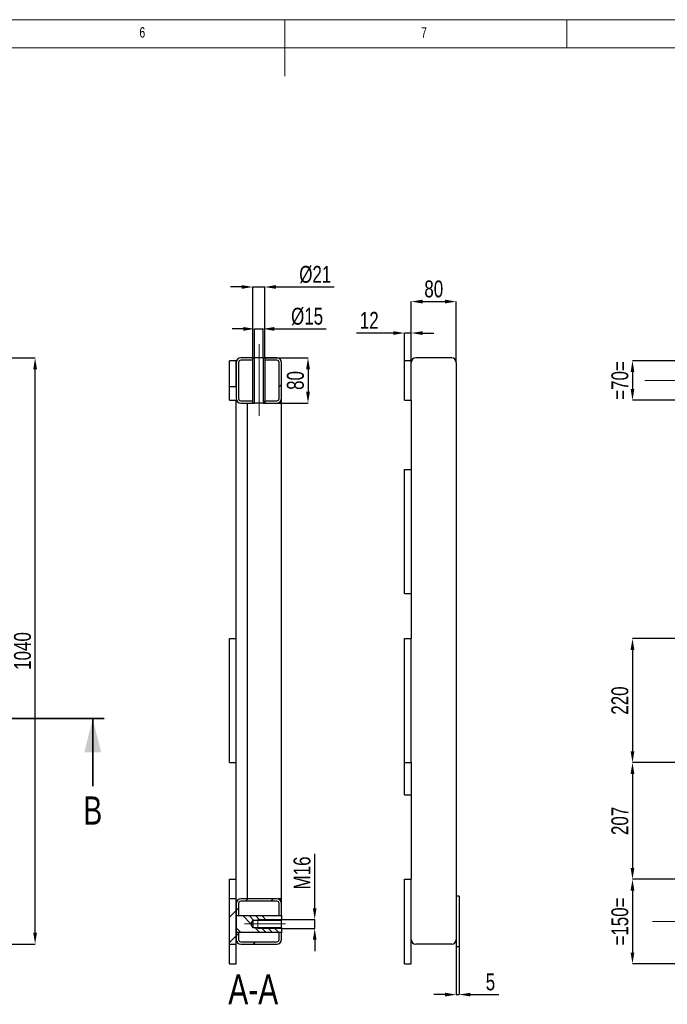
# Model space of a CAD drawing. Header units: millimetres. Extents: x 5 to 589, y 5 to 415.
# Tile 8 of 10: x 250 to 365, y 240 to 415. Entities that reach past the tile are written whole.
import ezdxf

# ---------------------------------------------------------------- set-up
doc = ezdxf.new("R2010")
doc.units = ezdxf.units.MM
doc.header["$PDSIZE"] = -1
doc.linetypes.add('CENTERX2', pattern=[20.32, 12.7, -2.54, 2.54, -2.54])
for name, color, linetype in [('COTES', 1, 'Continuous'), ('NOTES', 6, 'Continuous'), ('TRAIT-FINS', 9, 'Continuous'), ('TRAIT-MIXTES', 3, 'CENTERX2')]:
    doc.layers.add(name, color=color, linetype=linetype)
doc.layers.add('TRAIT-FORT', color=4, linetype='Continuous', lineweight=25)
doc.styles.add('SLDTEXTSTYLE0', font='TXT', dxfattribs={"width": 0.75})
doc.dimstyles.new('SLDDIMSTYLE0', dxfattribs={"dimtxt": 3, "dimasz": 2, "dimexe": 0, "dimexo": 0.0625, "dimgap": 0.75, "dimtad": 1, "dimdec": 0, "dimlfac": 10, "dimrnd": 1e-09, "dimzin": 12, "dimdsep": 46, "dimtxsty": 'SLDTEXTSTYLE0', "dimsah": 1, "dimcen": 0.09, "dimadec": 0, "dimazin": 3, "dimtfac": 1, "dimtdec": 0, "dimtofl": 0, "dimtmove": 0, "dimatfit": 3, "dimfxl": 1, "dimfrac": 2, "dimtolj": 1, "dimtzin": 12, "dimarcsym": 0})
doc.dimstyles.new('SLDDIMSTYLE1', dxfattribs={"dimtxt": 3, "dimasz": 2, "dimexe": 0, "dimexo": 0.0625, "dimgap": 0.75, "dimtad": 1, "dimdec": 0, "dimlfac": 10, "dimrnd": 1e-09, "dimzin": 12, "dimdsep": 46, "dimtxsty": 'SLDTEXTSTYLE0', "dimsah": 1, "dimcen": 0.09, "dimadec": 0, "dimazin": 3, "dimtfac": 1, "dimtdec": 0, "dimtmove": 0, "dimatfit": 0, "dimfxl": 1, "dimfrac": 2, "dimtolj": 1, "dimtzin": 12, "dimarcsym": 0})
pattern_1 = [(45, (0, 0), (-13.4704, 13.4704), []), (45, (4.49, 2e-323), (-13.4704, 13.4704), []), (45, (8.98, 4e-323), (-13.4704, 13.4704), []), (45, (13.47, 6e-323), (-13.4704, 13.4704), [])]

# ---------------------------------------------------------------- blocks, each defined once
blk = doc.blocks.new('_D_3')
at = {"layer": 'COTES', "color": 0, "lineweight": -2, "transparency": 16777216}
for p, q in [((239.62, 354.98), (252.66, 354.98)), ((252.66, 252.98), (252.66, 352.98)), ((239.62, 250.98), (252.66, 250.98))]:
    blk.add_line(p, q, dxfattribs=at)
at = {"layer": 'COTES', "color": 0, "transparency": 16777216}
for points in [[(252.32, 352.98), (252.99, 352.98), (252.66, 354.98)], [(252.32, 252.98), (252.99, 252.98), (252.66, 250.98)]]:
    blk.add_solid(points, dxfattribs=at)
at = {"layer": 'Defpoints', "color": 0, "transparency": 16777216}
for p in [(239.55, 354.98), (252.66, 354.98), (239.55, 250.98)]:
    blk.add_point(p, dxfattribs=at)
at = {"layer": 'COTES', "color": 0, "transparency": 16777216, "insert": (248.91, 302.98), "char_height": 3, "attachment_point": 2, "rotation": 90, "style": 'SLDTEXTSTYLE0'}
blk.add_mtext('\\A1;1040', dxfattribs=at)
blk = doc.blocks.new('_D_25')
at = {"layer": 'COTES', "color": 0, "lineweight": -2, "transparency": 16777216}
for p, q in [((302.28, 257.34), (302.28, 266.96)), ((296.42, 255.34), (302.28, 255.34)), ((302.28, 253.74), (302.28, 255.34)), ((296.42, 253.74), (302.28, 253.74)), ((302.28, 251.74), (302.28, 249.74))]:
    blk.add_line(p, q, dxfattribs=at)
at = {"layer": 'COTES', "color": 0, "transparency": 16777216}
for points in [[(301.95, 257.34), (302.61, 257.34), (302.28, 255.34)], [(301.95, 251.74), (302.61, 251.74), (302.28, 253.74)]]:
    blk.add_solid(points, dxfattribs=at)
at = {"layer": 'Defpoints', "color": 0, "transparency": 16777216}
for p in [(296.36, 255.34), (302.28, 255.34), (296.36, 253.74)]:
    blk.add_point(p, dxfattribs=at)
at = {"layer": 'COTES', "color": 0, "transparency": 16777216, "insert": (298.53, 263.59), "char_height": 3, "attachment_point": 2, "rotation": 90, "style": 'SLDTEXTSTYLE0'}
blk.add_mtext('\\A1;M16', dxfattribs=at)
blk = doc.blocks.new('_D_26')
at = {"layer": 'COTES', "color": 0, "lineweight": -2, "transparency": 16777216}
for p, q in [((289.61, 360.14), (287.61, 360.14)), ((291.61, 355.05), (291.61, 360.14)), ((291.61, 360.14), (293.11, 360.14)), ((293.11, 355.05), (293.11, 360.14)), ((295.11, 360.14), (304.31, 360.14))]:
    blk.add_line(p, q, dxfattribs=at)
at = {"layer": 'COTES', "color": 0, "transparency": 16777216}
for points in [[(289.61, 360.47), (289.61, 359.8), (291.61, 360.14)], [(295.11, 360.47), (295.11, 359.8), (293.11, 360.14)]]:
    blk.add_solid(points, dxfattribs=at)
at = {"layer": 'Defpoints', "color": 0, "transparency": 16777216}
for p in [(293.11, 360.14), (291.61, 354.98), (293.11, 354.98)]:
    blk.add_point(p, dxfattribs=at)
at = {"layer": 'COTES', "color": 0, "transparency": 16777216, "insert": (300.93, 363.89), "char_height": 3, "attachment_point": 2, "style": 'SLDTEXTSTYLE0'}
blk.add_mtext('\\A1;%%c15', dxfattribs=at)
blk = doc.blocks.new('_D_27')
at = {"layer": 'COTES', "color": 0, "lineweight": -2, "transparency": 16777216}
for p, q in [((289.31, 367.57), (287.31, 367.57)), ((291.31, 355.05), (291.31, 367.57)), ((291.31, 367.57), (293.41, 367.57)), ((293.41, 355.05), (293.41, 367.57)), ((295.41, 367.57), (305.76, 367.57))]:
    blk.add_line(p, q, dxfattribs=at)
at = {"layer": 'COTES', "color": 0, "transparency": 16777216}
for points in [[(289.31, 367.9), (289.31, 367.24), (291.31, 367.57)], [(295.41, 367.9), (295.41, 367.24), (293.41, 367.57)]]:
    blk.add_solid(points, dxfattribs=at)
at = {"layer": 'Defpoints', "color": 0, "transparency": 16777216}
for p in [(293.41, 367.57), (291.31, 354.98), (293.41, 354.98)]:
    blk.add_point(p, dxfattribs=at)
at = {"layer": 'COTES', "color": 0, "transparency": 16777216, "insert": (302.38, 371.32), "char_height": 3, "attachment_point": 2, "style": 'SLDTEXTSTYLE0'}
blk.add_mtext('\\A1;%%c21', dxfattribs=at)
blk = doc.blocks.new('_D_28')
at = {"layer": 'COTES', "color": 0, "lineweight": -2, "transparency": 16777216}
for p, q in [((293.47, 354.98), (301.09, 354.98)), ((301.09, 352.98), (301.09, 348.98)), ((293.47, 346.98), (301.09, 346.98))]:
    blk.add_line(p, q, dxfattribs=at)
at = {"layer": 'COTES', "color": 0, "transparency": 16777216}
for points in [[(300.76, 352.98), (301.43, 352.98), (301.09, 354.98)], [(300.76, 348.98), (301.43, 348.98), (301.09, 346.98)]]:
    blk.add_solid(points, dxfattribs=at)
at = {"layer": 'Defpoints', "color": 0, "transparency": 16777216}
for p in [(293.41, 354.98), (293.41, 346.98), (301.09, 346.98)]:
    blk.add_point(p, dxfattribs=at)
at = {"layer": 'COTES', "color": 0, "transparency": 16777216, "insert": (297.34, 350.98), "char_height": 3, "attachment_point": 2, "rotation": 90, "style": 'SLDTEXTSTYLE0'}
blk.add_mtext('\\A1;80', dxfattribs=at)
blk = doc.blocks.new('_D_29')
at = {"layer": 'COTES', "color": 0, "lineweight": -2, "transparency": 16777216}
for p, q in [((533.71, 262.48), (358.68, 262.48)), ((358.68, 260.48), (358.68, 249.48)), ((533.71, 247.48), (358.68, 247.48))]:
    blk.add_line(p, q, dxfattribs=at)
at = {"layer": 'COTES', "color": 0, "transparency": 16777216}
for points in [[(358.34, 260.48), (359.01, 260.48), (358.68, 262.48)], [(358.34, 249.48), (359.01, 249.48), (358.68, 247.48)]]:
    blk.add_solid(points, dxfattribs=at)
at = {"layer": 'Defpoints', "color": 0, "transparency": 16777216}
for p in [(533.77, 262.48), (358.68, 247.48), (533.77, 247.48)]:
    blk.add_point(p, dxfattribs=at)
at = {"layer": 'COTES', "color": 0, "transparency": 16777216, "insert": (354.93, 254.98), "char_height": 3, "attachment_point": 2, "rotation": 90, "style": 'SLDTEXTSTYLE0'}
blk.add_mtext('\\A1;=150=', dxfattribs=at)
blk = doc.blocks.new('_D_36')
at = {"layer": 'COTES', "color": 0, "lineweight": -2, "transparency": 16777216}
for p, q in [((370.21, 283.18), (358.68, 283.18)), ((358.68, 281.18), (358.68, 264.48)), ((366.71, 262.48), (358.68, 262.48))]:
    blk.add_line(p, q, dxfattribs=at)
at = {"layer": 'COTES', "color": 0, "transparency": 16777216}
for points in [[(358.34, 281.18), (359.01, 281.18), (358.68, 283.18)], [(358.34, 264.48), (359.01, 264.48), (358.68, 262.48)]]:
    blk.add_solid(points, dxfattribs=at)
at = {"layer": 'Defpoints', "color": 0, "transparency": 16777216}
for p in [(370.27, 283.18), (358.68, 262.48), (366.77, 262.48)]:
    blk.add_point(p, dxfattribs=at)
at = {"layer": 'COTES', "color": 0, "transparency": 16777216, "insert": (354.93, 272.83), "char_height": 3, "attachment_point": 2, "rotation": 90, "style": 'SLDTEXTSTYLE0'}
blk.add_mtext('\\A1;207', dxfattribs=at)
blk = doc.blocks.new('_D_37')
at = {"layer": 'COTES', "color": 0, "lineweight": -2, "transparency": 16777216}
for p, q in [((370.21, 305.18), (358.68, 305.18)), ((358.68, 303.18), (358.68, 285.18)), ((370.21, 283.18), (358.68, 283.18))]:
    blk.add_line(p, q, dxfattribs=at)
at = {"layer": 'COTES', "color": 0, "transparency": 16777216}
for points in [[(358.34, 303.18), (359.01, 303.18), (358.68, 305.18)], [(358.34, 285.18), (359.01, 285.18), (358.68, 283.18)]]:
    blk.add_solid(points, dxfattribs=at)
at = {"layer": 'Defpoints', "color": 0, "transparency": 16777216}
for p in [(370.27, 305.18), (358.68, 283.18), (370.27, 283.18)]:
    blk.add_point(p, dxfattribs=at)
at = {"layer": 'COTES', "color": 0, "transparency": 16777216, "insert": (354.93, 294.18), "char_height": 3, "attachment_point": 2, "rotation": 90, "style": 'SLDTEXTSTYLE0'}
blk.add_mtext('\\A1;220', dxfattribs=at)
blk = doc.blocks.new('_D_51')
at = {"layer": 'COTES', "color": 0, "lineweight": -2, "transparency": 16777216}
for p, q in [((377.71, 354.48), (358.68, 354.48)), ((358.68, 352.48), (358.68, 349.48)), ((377.71, 347.48), (358.68, 347.48))]:
    blk.add_line(p, q, dxfattribs=at)
at = {"layer": 'COTES', "color": 0, "transparency": 16777216}
for points in [[(358.34, 352.48), (359.01, 352.48), (358.68, 354.48)], [(358.34, 349.48), (359.01, 349.48), (358.68, 347.48)]]:
    blk.add_solid(points, dxfattribs=at)
at = {"layer": 'Defpoints', "color": 0, "transparency": 16777216}
for p in [(377.77, 354.48), (358.68, 347.48), (377.77, 347.48)]:
    blk.add_point(p, dxfattribs=at)
at = {"layer": 'COTES', "color": 0, "transparency": 16777216, "insert": (354.93, 350.98), "char_height": 3, "attachment_point": 2, "rotation": 90, "style": 'SLDTEXTSTYLE0'}
blk.add_mtext('\\A1;=70=', dxfattribs=at)
blk = doc.blocks.new('_D_84')
at = {"layer": 'COTES', "color": 0, "lineweight": -2, "transparency": 16777216}
for p, q in [((327.41, 250.42), (327.41, 242.01)), ((327.91, 250.42), (327.91, 242.01)), ((325.41, 242.01), (323.41, 242.01)), ((327.41, 242.01), (327.91, 242.01)), ((329.91, 242.01), (334.97, 242.01))]:
    blk.add_line(p, q, dxfattribs=at)
at = {"layer": 'COTES', "color": 0, "transparency": 16777216}
for points in [[(325.41, 242.34), (325.41, 241.68), (327.41, 242.01)], [(329.91, 242.34), (329.91, 241.68), (327.91, 242.01)]]:
    blk.add_solid(points, dxfattribs=at)
at = {"layer": 'Defpoints', "color": 0, "transparency": 16777216}
for p in [(327.41, 250.48), (327.91, 250.48), (327.91, 242.01)]:
    blk.add_point(p, dxfattribs=at)
at = {"layer": 'COTES', "color": 0, "transparency": 16777216, "insert": (333.47, 245.76), "char_height": 3, "attachment_point": 2, "style": 'SLDTEXTSTYLE0'}
blk.add_mtext('\\A1;5', dxfattribs=at)
blk = doc.blocks.new('_D_85')
at = {"layer": 'COTES', "color": 0, "lineweight": -2, "transparency": 16777216}
for p, q in [((316.21, 359.4), (309.71, 359.4)), ((318.21, 354.55), (318.21, 359.4)), ((319.41, 359.4), (318.21, 359.4)), ((319.41, 354.55), (319.41, 359.4)), ((321.41, 359.4), (323.41, 359.4))]:
    blk.add_line(p, q, dxfattribs=at)
at = {"layer": 'COTES', "color": 0, "transparency": 16777216}
for points in [[(316.21, 359.73), (316.21, 359.07), (318.21, 359.4)], [(321.41, 359.73), (321.41, 359.07), (319.41, 359.4)]]:
    blk.add_solid(points, dxfattribs=at)
at = {"layer": 'Defpoints', "color": 0, "transparency": 16777216}
for p in [(318.21, 359.4), (318.21, 354.48), (319.41, 354.48)]:
    blk.add_point(p, dxfattribs=at)
at = {"layer": 'COTES', "color": 0, "transparency": 16777216, "insert": (311.96, 363.15), "char_height": 3, "attachment_point": 2, "style": 'SLDTEXTSTYLE0'}
blk.add_mtext('\\A1;12', dxfattribs=at)
blk = doc.blocks.new('_D_86')
at = {"layer": 'COTES', "color": 0, "lineweight": -2, "transparency": 16777216}
for p, q in [((319.41, 354.55), (319.41, 364.98)), ((321.41, 364.98), (325.41, 364.98)), ((327.41, 354.25), (327.41, 364.98))]:
    blk.add_line(p, q, dxfattribs=at)
at = {"layer": 'COTES', "color": 0, "transparency": 16777216}
for points in [[(321.41, 365.32), (321.41, 364.65), (319.41, 364.98)], [(325.41, 365.32), (325.41, 364.65), (327.41, 364.98)]]:
    blk.add_solid(points, dxfattribs=at)
at = {"layer": 'Defpoints', "color": 0, "transparency": 16777216}
for p in [(327.41, 364.98), (319.41, 354.48), (327.41, 354.18)]:
    blk.add_point(p, dxfattribs=at)
at = {"layer": 'COTES', "color": 0, "transparency": 16777216, "insert": (323.41, 368.73), "char_height": 3, "attachment_point": 2, "style": 'SLDTEXTSTYLE0'}
blk.add_mtext('\\A1;80', dxfattribs=at)

msp = doc.modelspace()

# ---------------------------------------------------------------- hatches: boundary and pattern name
at = {"layer": 'TRAIT-FINS'}
h = msp.add_hatch(dxfattribs=at)
h.set_pattern_fill('DIN 201 ACIER ET FONTE', color=256, style=0, pattern_type=2)
h.set_pattern_definition(pattern_1)
edge = h.paths.add_edge_path(flags=0)
edge.add_line((291.31, 354.98), (289.16, 354.98))
edge.add_arc((289.16, 354.18), 0.8, 90, 180)
edge.add_line((288.36, 354.18), (288.36, 347.78))
edge.add_arc((289.16, 347.78), 0.8, 180, 270)
edge.add_line((289.16, 346.98), (291.31, 346.98))
edge.add_line((291.31, 346.98), (291.31, 347.38))
edge.add_line((291.31, 347.38), (289.16, 347.38))
edge.add_arc((289.16, 347.78), 0.4, 180, 270, ccw=False)
edge.add_line((288.76, 347.78), (288.76, 354.18))
edge.add_arc((289.16, 354.18), 0.4, 90, 180, ccw=False)
edge.add_line((289.16, 354.58), (291.31, 354.58))
edge.add_line((291.31, 354.58), (291.31, 354.98))
h = msp.add_hatch(dxfattribs=at)
h.set_pattern_fill('DIN 201 ACIER ET FONTE', color=256, style=0, pattern_type=2)
h.set_pattern_definition(pattern_1)
h.paths.add_polyline_path([(291.31, 354.98), (291.31, 346.98), (291.61, 346.98), (291.61, 354.98)], flags=0)
h = msp.add_hatch(dxfattribs=at)
h.set_pattern_fill('DIN 201 ACIER ET FONTE', color=256, style=0, pattern_type=2)
h.set_pattern_definition(pattern_1)
h.paths.add_polyline_path([(293.41, 346.98), (293.41, 354.98), (293.11, 354.98), (293.11, 346.98)], flags=0)
h = msp.add_hatch(dxfattribs=at)
h.set_pattern_fill('DIN 201 ACIER ET FONTE', color=256, style=0, pattern_type=2)
h.set_pattern_definition(pattern_1)
edge = h.paths.add_edge_path(flags=0)
edge.add_arc((295.56, 347.78), 0.4, 270, 360, ccw=False)
edge.add_line((295.56, 347.38), (293.41, 347.38))
edge.add_line((293.41, 347.38), (293.41, 346.98))
edge.add_line((293.41, 346.98), (295.56, 346.98))
edge.add_arc((295.56, 347.78), 0.8, 270, 360)
edge.add_line((296.36, 347.78), (296.36, 354.18))
edge.add_arc((295.56, 354.18), 0.8, 0, 90)
edge.add_line((295.56, 354.98), (293.41, 354.98))
edge.add_line((293.41, 354.98), (293.41, 354.58))
edge.add_line((293.41, 354.58), (295.56, 354.58))
edge.add_arc((295.56, 354.18), 0.4, 0, 90, ccw=False)
edge.add_line((295.96, 354.18), (295.96, 347.78))
h = msp.add_hatch(dxfattribs=at)
h.set_pattern_fill('DIN 201 ACIER ET FONTE', color=256, style=0, pattern_type=2)
h.set_pattern_definition(pattern_1)
h.paths.add_polyline_path([(288.36, 349.88), (288.36, 354.48), (287.16, 354.48), (287.16, 349.88)], flags=0)
h = msp.add_hatch(dxfattribs=at)
h.set_pattern_fill('DIN 201 ACIER ET FONTE', color=256, style=0, pattern_type=2)
h.set_pattern_definition(pattern_1)
h.paths.add_polyline_path([(287.16, 258.98), (287.16, 250.98), (288.36, 250.98), (288.36, 258.98)], flags=0)
h = msp.add_hatch(dxfattribs=at)
h.set_pattern_fill('DIN 201 ACIER ET FONTE', color=256, style=0, pattern_type=2)
h.set_pattern_definition(pattern_1)
edge = h.paths.add_edge_path(flags=0)
edge.add_line((296.36, 256.04), (296.36, 258.18))
edge.add_arc((295.56, 258.18), 0.8, 0, 90)
edge.add_line((295.56, 258.98), (289.16, 258.98))
edge.add_arc((289.16, 258.18), 0.8, 90, 180)
edge.add_line((288.36, 258.18), (288.36, 256.04))
edge.add_line((288.36, 256.04), (288.76, 256.04))
edge.add_line((288.76, 256.04), (288.76, 258.18))
edge.add_arc((289.16, 258.18), 0.4, 90, 180, ccw=False)
edge.add_line((289.16, 258.58), (295.56, 258.58))
edge.add_arc((295.56, 258.18), 0.4, 0, 90, ccw=False)
edge.add_line((295.96, 258.18), (295.96, 256.04))
edge.add_line((295.96, 256.04), (296.36, 256.04))
h = msp.add_hatch(dxfattribs=at)
h.set_pattern_fill('DIN 201 ACIER ET FONTE', color=256, scale=0.25, angle=90, style=0, pattern_type=2)
h.set_pattern_definition([(135, (0, 0), (-3.367596, -3.367596), []), (135, (-4e-15, 1.1225), (-3.367596, -3.367596), []), (135, (-8e-15, 2.245), (-3.367596, -3.367596), []), (135, (-1e-14, 3.3676), (-3.367596, -3.367596), [])])
h.paths.add_polyline_path([(288.36, 253.04), (296.36, 253.04), (296.36, 253.84), (291.36, 253.84), (290.94, 254.54), (291.36, 255.24), (296.36, 255.24), (296.36, 256.04), (288.36, 256.04)], flags=0)
h = msp.add_hatch(dxfattribs=at)
h.set_pattern_fill('DIN 201 ACIER ET FONTE', color=256, style=0, pattern_type=2)
h.set_pattern_definition(pattern_1)
edge = h.paths.add_edge_path(flags=0)
edge.add_arc((289.16, 251.78), 0.4, 180, 270, ccw=False)
edge.add_line((288.76, 251.78), (288.76, 253.04))
edge.add_line((288.76, 253.04), (288.36, 253.04))
edge.add_line((288.36, 253.04), (288.36, 251.78))
edge.add_arc((289.16, 251.78), 0.8, 180, 270)
edge.add_line((289.16, 250.98), (295.56, 250.98))
edge.add_arc((295.56, 251.78), 0.8, 270, 360)
edge.add_line((296.36, 251.78), (296.36, 253.04))
edge.add_line((296.36, 253.04), (295.96, 253.04))
edge.add_line((295.96, 253.04), (295.96, 251.78))
edge.add_arc((295.56, 251.78), 0.4, 270, 360, ccw=False)
edge.add_line((295.56, 251.38), (289.16, 251.38))

# ---------------------------------------------------------------- linework, layer by layer
at = {"lineweight": 18}
for p, q in [((589, 415), (5, 415)), ((297, 415), (297, 405)), ((347, 410), (347, 415)), ((584, 410), (10, 410))]:
    msp.add_line(p, q, dxfattribs=at)
at = {"lineweight": 35}
for p, q in [((264.89, 290.98), (39.21, 290.98)), ((262.89, 278.98), (262.89, 290.98))]:
    msp.add_line(p, q, dxfattribs=at)
msp.add_solid([(262.89, 290.98), (261.39, 284.98), (264.39, 284.98)], dxfattribs=at)
at = {"layer": 'TRAIT-FINS', "lineweight": 18}
for p, q in [((296.36, 255.34), (292.17, 255.34)), ((292.17, 255.34), (292.17, 253.74)), ((296.36, 255.34), (296.36, 253.74)), ((296.36, 253.74), (292.17, 253.74))]:
    msp.add_line(p, q, dxfattribs=at)
at = {"layer": 'TRAIT-FORT', "lineweight": 25}
for p, q in [((291.31, 354.98), (289.16, 354.98)), ((291.31, 346.98), (291.31, 354.98)), ((291.31, 354.98), (291.61, 354.98)), ((291.31, 354.58), (291.31, 354.98)), ((291.61, 346.98), (291.61, 354.98)), ((293.11, 354.98), (291.61, 354.98)), ((293.11, 354.98), (293.11, 346.98)), ((293.11, 354.98), (293.41, 354.98)), ((293.41, 354.98), (293.41, 346.98)), ((293.41, 354.98), (293.41, 354.58)), ((295.56, 354.98), (293.41, 354.98)), ((326.61, 354.98), (320.21, 354.98)), ((287.16, 349.88), (287.16, 354.48)), ((288.36, 354.48), (287.16, 354.48)), ((288.36, 349.88), (288.36, 354.48)), ((288.36, 354.18), (288.36, 347.78)), ((288.76, 354.18), (288.76, 347.78)), ((291.31, 354.58), (289.16, 354.58)), ((295.56, 354.58), (293.41, 354.58)), ((295.96, 347.78), (295.96, 354.18)), ((296.36, 347.78), (296.36, 354.18)), ((319.41, 354.48), (318.21, 354.48)), ((318.21, 347.48), (318.21, 354.48)), ((319.41, 347.48), (319.41, 354.48)), ((327.41, 354.18), (327.41, 259.48)), ((288.36, 349.88), (287.16, 349.88)), ((287.16, 347.48), (287.16, 349.88)), ((296.36, 346.98), (296.36, 347.78)), ((287.16, 347.48), (288.36, 347.48)), ((288.36, 305.18), (288.36, 347.48)), ((289.16, 347.38), (291.31, 347.38)), ((289.16, 346.98), (291.31, 346.98)), ((290.36, 258.98), (290.36, 346.98)), ((291.31, 346.98), (291.31, 347.38)), ((291.31, 346.98), (291.61, 346.98)), ((293.11, 346.98), (291.61, 346.98)), ((293.11, 346.98), (293.41, 346.98)), ((293.41, 347.38), (293.41, 346.98)), ((293.41, 347.38), (295.56, 347.38)), ((293.41, 346.98), (295.56, 346.98)), ((296.36, 346.98), (295.76, 346.98)), ((296.36, 258.98), (296.36, 346.98)), ((318.21, 347.48), (319.41, 347.48)), ((319.41, 347.48), (319.41, 305.18)), ((318.21, 313.18), (318.21, 335.18)), ((318.21, 335.18), (319.41, 335.18)), ((318.21, 313.18), (319.41, 313.18)), ((287.16, 305.18), (288.36, 305.18)), ((287.16, 283.18), (287.16, 305.18)), ((288.36, 283.18), (288.36, 305.18)), ((318.21, 283.18), (318.21, 305.18)), ((318.21, 305.18), (319.41, 305.18)), ((319.41, 283.18), (319.41, 305.18)), ((287.16, 283.18), (288.36, 283.18)), ((288.36, 262.48), (288.36, 283.18)), ((318.21, 283.18), (319.41, 283.18)), ((318.21, 277.48), (318.21, 283.18)), ((319.41, 283.18), (319.41, 262.48)), ((318.21, 277.48), (319.41, 277.48)), ((287.16, 258.98), (287.16, 262.48)), ((287.16, 262.48), (288.36, 262.48)), ((288.36, 258.98), (288.36, 262.48)), ((318.21, 247.48), (318.21, 262.48)), ((318.21, 262.48), (319.41, 262.48)), ((319.41, 247.48), (319.41, 262.48)), ((288.36, 258.98), (287.16, 258.98)), ((287.16, 250.98), (287.16, 258.98)), ((288.36, 250.98), (288.36, 258.98)), ((295.56, 258.98), (289.16, 258.98)), ((295.56, 258.58), (289.16, 258.58)), ((296.36, 258.98), (295.76, 258.98)), ((296.36, 258.18), (296.36, 258.98)), ((327.91, 259.48), (327.41, 259.48)), ((327.41, 259.48), (327.41, 250.48)), ((327.91, 259.48), (327.91, 250.48)), ((288.36, 258.18), (288.36, 256.04)), ((288.76, 258.18), (288.76, 256.04)), ((295.96, 256.04), (295.96, 258.18)), ((296.36, 256.04), (296.36, 258.18)), ((288.36, 256.04), (288.76, 256.04)), ((288.36, 256.04), (296.36, 256.04)), ((288.36, 256.04), (288.36, 253.04)), ((290.94, 254.54), (291.36, 255.24)), ((291.36, 253.84), (291.36, 255.24)), ((291.36, 255.24), (296.36, 255.24)), ((295.96, 256.04), (296.36, 256.04)), ((296.36, 256.04), (296.36, 255.24)), ((296.36, 253.84), (296.36, 255.24)), ((291.36, 253.84), (290.94, 254.54)), ((296.36, 253.84), (291.36, 253.84)), ((296.36, 253.84), (296.36, 253.04)), ((288.76, 253.04), (288.36, 253.04)), ((288.36, 253.04), (288.36, 251.78)), ((296.36, 253.04), (288.36, 253.04)), ((288.76, 253.04), (288.76, 251.78)), ((296.36, 253.04), (295.96, 253.04)), ((295.96, 251.78), (295.96, 253.04)), ((296.36, 251.78), (296.36, 253.04)), ((287.16, 250.98), (288.36, 250.98)), ((287.16, 247.48), (287.16, 250.98)), ((288.36, 247.48), (288.36, 250.98)), ((289.16, 251.38), (295.56, 251.38)), ((289.16, 250.98), (295.56, 250.98)), ((326.61, 250.98), (320.21, 250.98)), ((327.91, 250.48), (327.41, 250.48)), ((287.16, 247.48), (288.36, 247.48)), ((318.21, 247.48), (319.41, 247.48))]:
    msp.add_line(p, q, dxfattribs=at)
for centre, radius, start, end in [((289.16, 354.18), 0.8, 90, 180), ((295.56, 354.18), 0.8, 0, 90), ((320.21, 354.18), 0.8, 90, 180), ((326.61, 354.18), 0.8, 0, 90), ((289.16, 354.18), 0.4, 90, 180), ((295.56, 354.18), 0.4, 0, 90), ((289.16, 347.78), 0.8, 180, 270), ((289.16, 347.78), 0.4, 180, 270), ((295.56, 347.78), 0.4, 270, 0), ((295.56, 347.78), 0.8, 270, 0), ((289.16, 258.18), 0.8, 90, 180), ((289.16, 258.18), 0.4, 90, 180), ((295.56, 258.18), 0.8, 0, 90), ((295.56, 258.18), 0.4, 0, 90), ((289.16, 251.78), 0.8, 180, 270), ((289.16, 251.78), 0.4, 180, 270), ((295.56, 251.78), 0.8, 270, 0), ((295.56, 251.78), 0.4, 270, 0), ((320.21, 251.78), 0.8, 180, 270), ((326.61, 251.78), 0.8, 270, 0)]:
    msp.add_arc(centre, radius, start, end, dxfattribs=at)
at = {"layer": 'TRAIT-MIXTES', "lineweight": 18}
for p, q in [((292.41, 357.41), (292.41, 343.02)), ((360.87, 350.98), (553.53, 350.98)), ((289.81, 254.54), (297.09, 254.54)), ((553.53, 254.98), (362.21, 254.98))]:
    msp.add_line(p, q, dxfattribs=at)

# ---------------------------------------------------------------- texts
at = {"insert": (261.22, 277.18), "char_height": 5, "attachment_point": 1, "style": 'SLDTEXTSTYLE0'}
msp.add_mtext('B', dxfattribs=at)
at = {"layer": 'NOTES', "style": 'SLDTEXTSTYLE0'}
for s, insert, char_height, attachment_point in [('6', (271.17, 413.67), 1.85, 1), ('7', (321.17, 413.67), 1.85, 1), ('A-A', (291.37, 245.58), 5.292, 2)]:
    msp.add_mtext(s, dxfattribs=dict(at, insert=insert, char_height=char_height, attachment_point=attachment_point))

# ---------------------------------------------------------------- dimensions: what is measured, and where the dimension line sits
at = {"layer": 'COTES'}
for base, p1, p2, picture, middle in [((293.41, 367.57), (291.31, 354.98), (293.41, 354.98), '_D_27', (302.38, 367.57)), ((293.11, 360.14), (291.61, 354.98), (293.11, 354.98), '_D_26', (300.93, 360.14))]:
    dim = msp.add_linear_dim(base=base, p1=p1, p2=p2, text='%%c<>', dimstyle='SLDDIMSTYLE1', dxfattribs=at)
    dim.commit()
    dim.dimension.update_dxf_attribs({"geometry": picture, "text_midpoint": middle, "dimtype": 160})
for base, p1, p2, dimstyle, picture, middle in [((327.41, 364.98), (319.41, 354.48), (327.41, 354.18), 'SLDDIMSTYLE0', '_D_86', (323.41, 364.98)), ((318.21, 359.4), (319.41, 354.48), (318.21, 354.48), 'SLDDIMSTYLE1', '_D_85', (311.96, 359.4)), ((327.91, 242.01), (327.41, 250.48), (327.91, 250.48), 'SLDDIMSTYLE1', '_D_84', (333.47, 242.01))]:
    dim = msp.add_linear_dim(base=base, p1=p1, p2=p2, dimstyle=dimstyle, dxfattribs=at)
    dim.commit()
    dim.dimension.update_dxf_attribs({"geometry": picture, "text_midpoint": middle, "dimtype": 160})
for base, p1, p2, dimstyle, picture, middle in [((252.66, 354.98), (239.55, 250.98), (239.55, 354.98), 'SLDDIMSTYLE0', '_D_3', (252.66, 302.98)), ((301.09, 346.98), (293.41, 354.98), (293.41, 346.98), 'SLDDIMSTYLE1', '_D_28', (301.09, 350.98)), ((358.68, 283.18), (370.27, 305.18), (370.27, 283.18), 'SLDDIMSTYLE0', '_D_37', (358.68, 294.18)), ((358.68, 262.48), (370.27, 283.18), (366.77, 262.48), 'SLDDIMSTYLE0', '_D_36', (358.68, 272.83))]:
    dim = msp.add_linear_dim(base=base, p1=p1, p2=p2, angle=90, dimstyle=dimstyle, dxfattribs=at)
    dim.commit()
    dim.dimension.update_dxf_attribs({"geometry": picture, "text_midpoint": middle, "dimtype": 160})
for base, p1, p2, text, dimstyle, picture, middle in [((358.68, 347.48), (377.77, 354.48), (377.77, 347.48), '=<>=', 'SLDDIMSTYLE1', '_D_51', (358.68, 350.98)), ((302.28, 255.34), (296.36, 253.74), (296.36, 255.34), 'M<>', 'SLDDIMSTYLE1', '_D_25', (302.28, 263.59)), ((358.68, 247.48), (533.77, 262.48), (533.77, 247.48), '=<>=', 'SLDDIMSTYLE0', '_D_29', (358.68, 254.98))]:
    dim = msp.add_linear_dim(base=base, p1=p1, p2=p2, angle=90, text=text, dimstyle=dimstyle, dxfattribs=at)
    dim.commit()
    dim.dimension.update_dxf_attribs({"geometry": picture, "text_midpoint": middle, "dimtype": 160})

doc.saveas('drawing.dxf')
